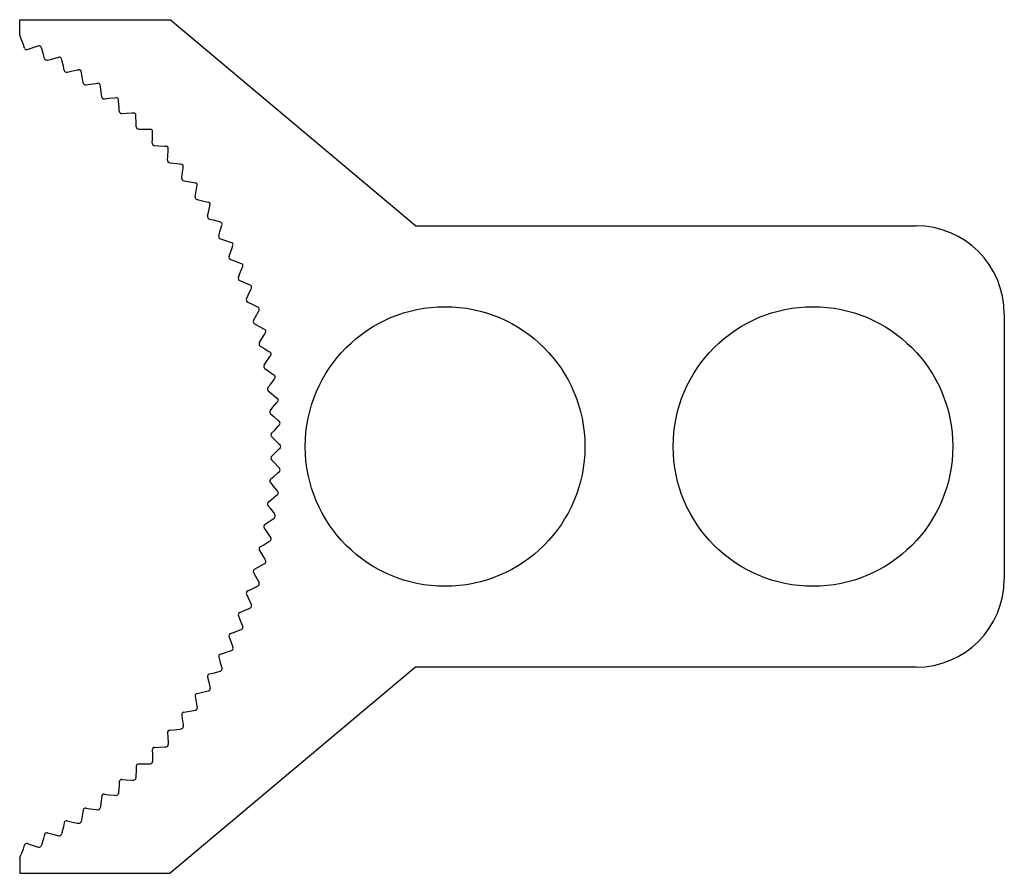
# Model space of a CAD drawing. Header units: millimetres. Extents: x 233.8 to 300.7, y 206.4 to 264.4.
import ezdxf

# ---------------------------------------------------------------- set-up
doc = ezdxf.new("R2010")
doc.units = ezdxf.units.MM
doc.layers.add('Default', color=7, linetype='Continuous')

msp = doc.modelspace()

# ---------------------------------------------------------------- linework, layer by layer
at = {"layer": 'Default', "color": 7, "linetype": 'Continuous'}
for p, q in [((233.808, 264.405), (244.023, 264.405)), ((233.808, 263.378), (233.808, 264.405)), ((260.707, 250.405), (244.023, 264.405)), ((233.889, 263.147), (233.808, 263.378)), ((234.027, 262.758), (233.889, 263.147)), ((234.12, 262.476), (234.027, 262.758)), ((234.31, 262.381), (234.591, 262.476)), ((234.591, 262.476), (234.984, 262.599)), ((234.984, 262.599), (235.084, 262.628)), ((235.3, 262.431), (235.269, 262.53)), ((235.417, 262.036), (235.3, 262.431)), ((235.49, 261.769), (235.417, 262.036)), ((235.7, 261.651), (235.966, 261.725)), ((235.966, 261.725), (236.365, 261.828)), ((236.365, 261.828), (236.466, 261.852)), ((236.672, 261.644), (236.646, 261.744)), ((236.769, 261.243), (236.672, 261.644)), ((236.828, 260.973), (236.769, 261.243)), ((237.301, 260.905), (237.705, 260.987)), ((237.705, 260.987), (237.807, 261.006)), ((237.031, 260.844), (237.301, 260.905)), ((238.002, 260.787), (237.981, 260.889)), ((238.077, 260.382), (238.002, 260.787)), ((238.123, 260.11), (238.077, 260.382)), ((238.319, 259.97), (238.592, 260.017)), ((238.592, 260.017), (238.999, 260.078)), ((238.999, 260.078), (239.102, 260.092)), ((239.285, 259.864), (239.27, 259.966)), ((239.34, 259.455), (239.285, 259.864)), ((239.372, 259.18), (239.34, 259.455)), ((239.56, 259.031), (239.835, 259.063)), ((239.835, 259.063), (240.245, 259.104)), ((240.245, 259.104), (240.348, 259.112)), ((240.52, 258.875), (240.509, 258.978)), ((240.554, 258.464), (240.52, 258.875)), ((240.571, 258.188), (240.554, 258.464)), ((240.752, 258.029), (241.027, 258.047)), ((241.027, 258.047), (241.439, 258.067)), ((241.439, 258.067), (241.543, 258.069)), ((241.702, 257.824), (241.697, 257.927)), ((241.714, 257.411), (241.702, 257.824)), ((241.717, 257.135), (241.714, 257.411)), ((241.89, 256.967), (242.166, 256.971)), ((242.166, 256.971), (242.578, 256.969)), ((242.578, 256.969), (242.682, 256.967)), ((242.808, 256.025), (242.819, 256.301)), ((242.819, 256.301), (242.828, 256.713)), ((242.828, 256.713), (242.828, 256.817)), ((242.972, 255.848), (243.248, 255.838)), ((243.248, 255.838), (243.66, 255.815)), ((243.66, 255.815), (243.763, 255.807)), ((243.896, 255.546), (243.901, 255.649)), ((243.84, 254.86), (243.866, 255.135)), ((243.866, 255.135), (243.896, 255.546)), ((243.995, 254.675), (244.27, 254.65)), ((244.27, 254.65), (244.68, 254.606)), ((244.68, 254.606), (244.782, 254.593)), ((244.851, 253.917), (244.902, 254.326)), ((244.902, 254.326), (244.913, 254.429)), ((244.811, 253.643), (244.851, 253.917)), ((244.956, 253.45), (245.229, 253.412)), ((245.229, 253.412), (245.637, 253.347)), ((245.637, 253.347), (245.738, 253.328)), ((245.772, 252.649), (245.844, 253.055)), ((245.844, 253.055), (245.86, 253.157)), ((245.718, 252.378), (245.772, 252.649)), ((245.853, 252.178), (246.124, 252.126)), ((246.124, 252.126), (246.527, 252.04)), ((246.527, 252.04), (246.628, 252.016)), ((246.626, 251.336), (246.719, 251.738)), ((246.719, 251.738), (246.74, 251.839)), ((246.559, 251.068), (246.626, 251.336)), ((246.683, 250.862), (246.951, 250.795)), ((246.951, 250.795), (247.349, 250.688)), ((247.349, 250.688), (247.449, 250.66)), ((247.412, 249.981), (247.525, 250.377)), ((247.525, 250.377), (247.552, 250.477)), ((260.707, 250.405), (294.707, 250.405)), ((247.331, 249.716), (247.412, 249.981)), ((247.444, 249.504), (247.708, 249.424)), ((247.708, 249.424), (248.101, 249.297)), ((248.101, 249.297), (248.198, 249.263)), ((248.127, 248.587), (248.261, 248.977)), ((248.261, 248.977), (248.292, 249.075)), ((248.032, 248.327), (248.127, 248.587)), ((248.134, 248.109), (248.394, 248.015)), ((248.394, 248.015), (248.78, 247.868)), ((248.78, 247.868), (248.875, 247.829)), ((248.923, 247.54), (248.959, 247.637)), ((248.661, 246.903), (248.769, 247.158)), ((248.769, 247.158), (248.923, 247.54)), ((248.752, 246.68), (249.007, 246.573)), ((249.007, 246.573), (249.384, 246.406)), ((249.384, 246.406), (249.478, 246.363)), ((249.216, 245.449), (249.337, 245.697)), ((249.337, 245.697), (249.51, 246.072)), ((249.51, 246.072), (249.552, 246.166)), ((249.295, 245.221), (249.544, 245.102)), ((249.544, 245.102), (249.912, 244.916)), ((249.912, 244.916), (250.004, 244.867)), ((249.695, 243.968), (249.829, 244.21)), ((249.829, 244.21), (250.021, 244.575)), ((250.021, 244.575), (250.067, 244.667)), ((300.707, 244.405), (300.707, 226.405)), ((249.763, 243.737), (250.005, 243.604)), ((250.005, 243.604), (250.363, 243.399)), ((250.243, 242.699), (250.454, 243.054)), ((250.363, 243.399), (250.452, 243.346)), ((250.454, 243.054), (250.505, 243.144)), ((250.098, 242.464), (250.243, 242.699)), ((250.153, 242.23), (250.388, 242.085)), ((250.388, 242.085), (250.735, 241.862)), ((250.735, 241.862), (250.821, 241.805)), ((250.808, 241.512), (250.864, 241.599)), ((250.422, 240.942), (250.58, 241.169)), ((250.58, 241.169), (250.808, 241.512)), ((250.465, 240.705), (250.693, 240.548)), ((250.693, 240.548), (251.028, 240.308)), ((251.028, 240.308), (251.111, 240.246)), ((250.668, 239.405), (250.837, 239.624)), ((250.837, 239.624), (251.083, 239.955)), ((251.083, 239.955), (251.143, 240.039)), ((250.699, 239.166), (250.918, 238.998)), ((250.918, 238.998), (251.24, 238.741)), ((251.014, 238.067), (251.277, 238.385)), ((251.24, 238.741), (251.32, 238.675)), ((251.277, 238.385), (251.341, 238.466)), ((250.834, 237.857), (251.014, 238.067)), ((250.853, 237.617), (251.063, 237.438)), ((251.063, 237.438), (251.371, 237.164)), ((251.371, 237.164), (251.447, 237.094)), ((251.39, 236.807), (251.458, 236.885)), ((250.92, 236.303), (251.111, 236.503)), ((251.111, 236.503), (251.39, 236.807)), ((250.927, 236.063), (251.127, 235.873)), ((251.127, 235.873), (251.421, 235.583)), ((251.421, 235.583), (251.494, 235.51)), ((250.927, 234.747), (251.127, 234.937)), ((251.127, 234.937), (251.421, 235.226)), ((251.421, 235.226), (251.494, 235.3)), ((250.92, 234.506), (251.111, 234.306)), ((251.111, 234.306), (251.39, 234.002)), ((251.063, 233.371), (251.371, 233.645)), ((251.371, 233.645), (251.447, 233.715)), ((251.39, 234.002), (251.458, 233.925)), ((250.834, 232.952), (251.014, 232.742)), ((250.853, 233.192), (251.063, 233.371)), ((251.014, 232.742), (251.277, 232.424)), ((251.277, 232.424), (251.341, 232.344)), ((250.699, 231.643), (250.918, 231.811)), ((250.918, 231.811), (251.24, 232.069)), ((251.24, 232.069), (251.32, 232.135)), ((250.668, 231.404), (250.837, 231.186)), ((250.837, 231.186), (251.083, 230.855)), ((251.083, 230.855), (251.143, 230.771)), ((250.465, 230.104), (250.693, 230.261)), ((250.693, 230.261), (251.028, 230.501)), ((251.028, 230.501), (251.111, 230.563)), ((250.422, 229.867), (250.58, 229.64)), ((250.58, 229.64), (250.808, 229.297)), ((250.388, 228.724), (250.735, 228.947)), ((250.735, 228.947), (250.821, 229.005)), ((250.808, 229.297), (250.864, 229.21)), ((250.098, 228.345), (250.243, 228.11)), ((250.153, 228.579), (250.388, 228.724)), ((250.243, 228.11), (250.454, 227.756)), ((250.454, 227.756), (250.505, 227.666)), ((249.695, 226.841), (249.829, 226.599)), ((249.763, 227.073), (250.005, 227.205)), ((250.005, 227.205), (250.363, 227.41)), ((250.363, 227.41), (250.452, 227.463)), ((249.829, 226.599), (250.021, 226.234)), ((250.021, 226.234), (250.067, 226.142)), ((249.295, 225.588), (249.544, 225.708)), ((249.544, 225.708), (249.912, 225.894)), ((249.912, 225.894), (250.004, 225.942)), ((249.216, 225.36), (249.337, 225.112)), ((249.337, 225.112), (249.51, 224.738)), ((248.752, 224.129), (249.007, 224.236)), ((249.007, 224.236), (249.384, 224.403)), ((249.384, 224.403), (249.478, 224.447)), ((249.51, 224.738), (249.552, 224.643)), ((248.661, 223.906), (248.769, 223.652)), ((248.769, 223.652), (248.923, 223.269)), ((248.394, 222.794), (248.78, 222.941)), ((248.78, 222.941), (248.875, 222.98)), ((248.923, 223.269), (248.959, 223.172)), ((248.032, 222.482), (248.127, 222.223)), ((248.127, 222.223), (248.261, 221.833)), ((248.134, 222.7), (248.394, 222.794)), ((247.708, 221.386), (248.101, 221.513)), ((248.101, 221.513), (248.198, 221.546)), ((248.261, 221.833), (248.292, 221.734)), ((247.331, 221.093), (247.412, 220.829)), ((247.412, 220.829), (247.525, 220.432)), ((247.444, 221.305), (247.708, 221.386)), ((260.707, 220.405), (244.023, 206.405)), ((246.951, 220.014), (247.349, 220.121)), ((247.349, 220.121), (247.449, 220.15)), ((247.525, 220.432), (247.552, 220.332)), ((294.707, 220.405), (260.707, 220.405)), ((246.559, 219.741), (246.626, 219.473)), ((246.626, 219.473), (246.719, 219.071)), ((246.683, 219.948), (246.951, 220.014)), ((246.527, 218.77), (246.628, 218.793)), ((246.719, 219.071), (246.74, 218.97)), ((245.718, 218.431), (245.772, 218.16)), ((245.772, 218.16), (245.844, 217.754)), ((245.853, 218.631), (246.124, 218.684)), ((246.124, 218.684), (246.527, 218.77)), ((245.229, 217.397), (245.637, 217.463)), ((245.637, 217.463), (245.738, 217.481)), ((245.844, 217.754), (245.86, 217.652)), ((244.811, 217.166), (244.851, 216.893)), ((244.851, 216.893), (244.902, 216.483)), ((244.956, 217.359), (245.229, 217.397)), ((243.995, 216.135), (244.27, 216.159)), ((244.27, 216.159), (244.68, 216.203)), ((244.68, 216.203), (244.782, 216.216)), ((244.902, 216.483), (244.913, 216.381)), ((243.84, 215.95), (243.866, 215.674)), ((243.866, 215.674), (243.896, 215.263)), ((242.808, 214.784), (242.819, 214.508)), ((242.972, 214.961), (243.248, 214.971)), ((243.248, 214.971), (243.66, 214.995)), ((243.66, 214.995), (243.763, 215.002)), ((243.896, 215.263), (243.901, 215.16)), ((242.819, 214.508), (242.828, 214.096)), ((241.717, 213.674), (241.714, 213.398)), ((241.89, 213.842), (242.166, 213.838)), ((242.166, 213.838), (242.578, 213.84)), ((242.578, 213.84), (242.682, 213.842)), ((242.828, 214.096), (242.828, 213.993)), ((240.752, 212.78), (241.027, 212.762)), ((241.027, 212.762), (241.439, 212.743)), ((241.702, 212.986), (241.697, 212.882)), ((241.714, 213.398), (241.702, 212.986)), ((240.554, 212.346), (240.52, 211.935)), ((240.571, 212.621), (240.554, 212.346)), ((241.439, 212.743), (241.543, 212.74)), ((239.372, 211.629), (239.34, 211.354)), ((239.56, 211.779), (239.835, 211.746)), ((239.835, 211.746), (240.245, 211.706)), ((240.245, 211.706), (240.348, 211.697)), ((240.52, 211.935), (240.509, 211.832)), ((238.319, 210.839), (238.592, 210.793)), ((238.592, 210.793), (238.999, 210.731)), ((239.285, 210.946), (239.27, 210.844)), ((239.34, 211.354), (239.285, 210.946)), ((238.077, 210.427), (238.002, 210.022)), ((238.123, 210.7), (238.077, 210.427)), ((238.999, 210.731), (239.102, 210.718)), ((236.769, 209.566), (236.672, 209.165)), ((236.828, 209.836), (236.769, 209.566)), ((237.031, 209.965), (237.301, 209.905)), ((237.301, 209.905), (237.705, 209.822)), ((237.705, 209.822), (237.807, 209.803)), ((238.002, 210.022), (237.981, 209.921)), ((235.417, 208.774), (235.3, 208.378)), ((235.49, 209.04), (235.417, 208.774)), ((235.7, 209.159), (235.966, 209.084)), ((235.966, 209.084), (236.365, 208.981)), ((236.365, 208.981), (236.466, 208.957)), ((236.672, 209.165), (236.646, 209.065)), ((234.114, 208.314), (234.027, 208.052)), ((234.329, 208.422), (234.591, 208.334)), ((234.591, 208.334), (234.984, 208.21)), ((234.984, 208.21), (235.084, 208.181)), ((235.3, 208.378), (235.269, 208.28)), ((233.802, 207.428), (233.889, 207.663)), ((233.802, 207.428), (233.802, 206.405)), ((234.027, 208.052), (233.889, 207.663)), ((233.802, 206.405), (244.023, 206.405))]:
    msp.add_line(p, q, dxfattribs=at)
for centre in [(262.707, 235.405), (287.707, 235.405)]:
    msp.add_circle(centre, 9.5, dxfattribs=at)
for centre, radius, start, end in [((234.262, 262.523), 0.15, 198.33361, 288.55164), ((235.126, 262.484), 0.15, 17.56433, 106.3701), ((235.654, 261.814), 0.17, 195.38279, 285.60082), ((236.501, 261.706), 0.15, 14.61351, 103.41928), ((236.994, 261.01), 0.17, 192.43197, 282.65), ((237.834, 260.858), 0.15, 11.66269, 100.46846), ((238.291, 260.138), 0.17, 189.48115, 279.69918), ((239.121, 259.943), 0.15, 8.71187, 97.51764), ((239.54, 259.2), 0.17, 186.53033, 276.74836), ((240.36, 258.962), 0.15, 5.76105, 94.56682), ((240.74, 258.199), 0.17, 183.57951, 273.79754), ((241.547, 257.92), 0.15, 2.81023, 91.616), ((241.887, 257.137), 0.17, 180.62869, 270.84672), ((242.678, 256.817), 0.15, 359.85941, 88.66518), ((242.978, 256.018), 0.17, 177.67787, 267.8959), ((243.751, 255.657), 0.15, 356.90859, 85.71436), ((244.01, 254.844), 0.17, 174.72705, 264.94508), ((244.763, 254.444), 0.15, 353.95777, 82.76354), ((244.979, 253.619), 0.17, 171.77623, 261.99426), ((245.712, 253.181), 0.15, 351.00695, 79.81272), ((245.885, 252.345), 0.17, 168.82541, 259.04344), ((246.594, 251.87), 0.15, 348.05613, 76.8619), ((246.724, 251.027), 0.17, 165.87459, 256.09262), ((247.407, 250.516), 0.15, 345.10531, 73.91108), ((294.707, 244.405), 6, 0, 90), ((247.493, 249.667), 0.17, 162.92377, 253.1418), ((248.149, 249.121), 0.15, 342.15449, 70.96026), ((248.192, 248.269), 0.17, 159.97295, 250.19098), ((248.819, 247.69), 0.15, 339.20367, 68.00944), ((248.818, 246.837), 0.17, 157.02213, 247.24016), ((249.414, 246.227), 0.15, 336.25285, 65.05862), ((249.369, 245.375), 0.17, 154.07131, 244.28934), ((249.933, 244.735), 0.15, 333.30203, 62.1078), ((249.844, 243.886), 0.17, 151.12049, 241.33852), ((250.375, 243.218), 0.15, 330.35121, 59.15698), ((250.242, 242.375), 0.17, 148.16967, 238.3877), ((250.738, 241.68), 0.15, 327.4004, 56.20616), ((250.562, 240.845), 0.17, 145.21885, 235.43688), ((251.021, 240.126), 0.15, 324.44958, 53.25534), ((250.802, 239.301), 0.17, 142.26803, 232.48606), ((251.224, 238.559), 0.15, 321.49876, 50.30452), ((250.963, 237.747), 0.17, 139.31721, 229.53524), ((251.346, 236.984), 0.15, 318.54794, 47.3537), ((251.043, 236.186), 0.17, 136.3664, 226.58442), ((251.386, 235.405), 0.15, 315.59712, 44.40288), ((251.043, 234.623), 0.17, 133.41558, 223.63361), ((251.346, 233.825), 0.15, 312.6463, 41.45206), ((250.963, 233.063), 0.17, 130.46476, 220.68279), ((251.224, 232.25), 0.15, 309.69548, 38.50124), ((250.802, 231.508), 0.17, 127.51394, 217.73197), ((251.021, 230.683), 0.15, 306.74466, 35.55042), ((250.562, 229.964), 0.17, 124.56312, 214.78115), ((250.738, 229.129), 0.15, 303.79384, 32.59961), ((250.242, 228.435), 0.17, 121.6123, 211.83033), ((250.375, 227.592), 0.15, 300.84302, 29.64879), ((249.844, 226.923), 0.17, 118.66148, 208.87951), ((249.933, 226.075), 0.15, 297.8922, 26.69797), ((294.707, 226.405), 6, 270, 0), ((249.369, 225.435), 0.17, 115.71066, 205.92869), ((249.414, 224.583), 0.15, 294.94138, 23.74715), ((248.818, 223.972), 0.17, 112.75984, 202.97787), ((248.819, 223.119), 0.15, 291.99056, 20.79633), ((248.192, 222.541), 0.17, 109.80902, 200.02705), ((248.149, 221.688), 0.15, 289.03974, 17.84551), ((247.493, 221.143), 0.17, 106.8582, 197.07623), ((247.407, 220.294), 0.15, 286.08892, 14.89469), ((246.724, 219.783), 0.17, 103.90738, 194.12541), ((246.594, 218.939), 0.15, 283.1381, 11.94387), ((245.885, 218.464), 0.17, 100.95656, 191.17459), ((245.712, 217.629), 0.15, 280.18728, 8.99305), ((244.979, 217.191), 0.17, 98.00574, 188.22377), ((244.01, 215.965), 0.17, 95.05492, 185.27295), ((244.763, 216.365), 0.15, 277.23646, 6.04223), ((242.978, 214.791), 0.17, 92.1041, 182.32213), ((243.751, 215.152), 0.15, 274.28564, 3.09141), ((241.887, 213.672), 0.17, 89.15328, 179.37131), ((242.678, 213.992), 0.15, 271.33482, 0.14059), ((240.74, 212.611), 0.17, 86.20246, 176.42049), ((241.547, 212.89), 0.15, 268.384, 357.18977), ((239.54, 211.61), 0.17, 83.25164, 173.46967), ((240.36, 211.847), 0.15, 265.43318, 354.23895), ((238.291, 210.672), 0.17, 80.30082, 170.51885), ((239.121, 210.866), 0.15, 262.48236, 351.28813), ((236.994, 209.799), 0.17, 77.35, 167.56803), ((237.834, 209.951), 0.15, 259.53154, 348.33731), ((235.654, 208.995), 0.17, 74.39918, 164.61721), ((236.501, 209.103), 0.15, 256.58072, 345.38649), ((234.275, 208.26), 0.17, 71.44836, 161.66639), ((235.126, 208.325), 0.15, 253.6299, 342.43567)]:
    msp.add_arc(centre, radius, start, end, dxfattribs=at)

doc.saveas('drawing.dxf')
